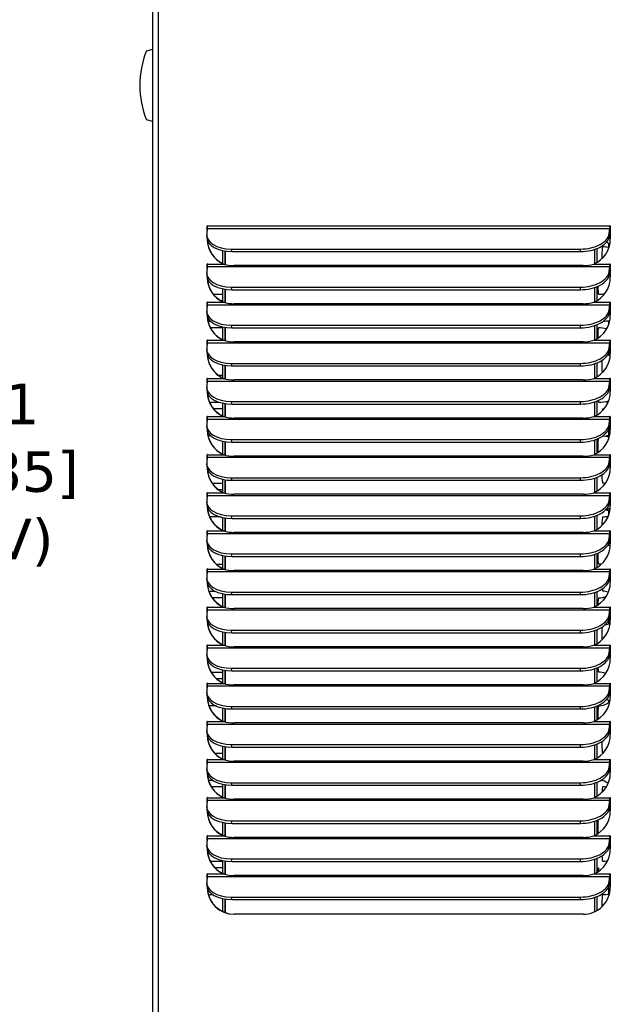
# Model space of a CAD drawing. Header units: inches. Extents: x -1 to 128, y 3 to 101.
# Tile 10 of 17: x 43 to 54, y 56 to 75. Entities that reach past the tile are written whole.
import ezdxf

# ---------------------------------------------------------------- set-up
doc = ezdxf.new("R2010")
doc.units = ezdxf.units.IN
doc.header["$LTSCALE"] = 12
doc.header["$MEASUREMENT"] = 0
doc.header["$PDSIZE"] = -1
doc.linetypes.add('SLD-Solid', pattern=[0])
doc.layers.add('DIMENSIONS', color=140, linetype='SLD-Solid', lineweight=25)
doc.styles.get("Standard").update_dxf_attribs({"font": 'verdana.ttf'})
doc.dimstyles.get("Standard").update_dxf_attribs({"dimtxt": 0.18, "dimasz": 0.18, "dimexe": 0.18, "dimexo": 0.0625, "dimgap": 0.09, "dimtad": 0, "dimtih": 1, "dimtoh": 1, "dimdec": 4, "dimzin": 0, "dimdsep": 46, "dimtxsty": 'Standard', "dimcen": 0.09, "dimadec": 0, "dimazin": 0, "dimtfac": 1, "dimtdec": 4, "dimtofl": 0, "dimtmove": 0, "dimatfit": 3, "dimfxl": 1, "dimtolj": 1, "dimtzin": 0, "dimarcsym": 0})

# ---------------------------------------------------------------- blocks, each defined once
blk = doc.blocks.new('*D93')
at = {"layer": 'Defpoints', "color": 0, "transparency": 16777216}
for p in [(36.948, 85.627), (42.118, 85.627), (37.055, 47.917)]:
    blk.add_point(p, dxfattribs=at)
at = {"layer": 'DIMENSIONS', "color": 0, "lineweight": -2, "transparency": 16777216}
for p, q in [((37.548, 85.627), (43.618, 85.627)), ((42.118, 84.877), (42.118, 68.233)), ((42.118, 48.667), (42.118, 64.192)), ((37.655, 47.917), (43.618, 47.917))]:
    blk.add_line(p, q, dxfattribs=at)
at = {"layer": 'DIMENSIONS', "color": 0, "transparency": 16777216}
for points in [[(41.993, 84.877), (42.243, 84.877), (42.118, 85.627)], [(41.993, 48.667), (42.243, 48.667), (42.118, 47.917)]]:
    blk.add_solid(points, dxfattribs=at)
at = {"layer": 'DIMENSIONS', "color": 0, "transparency": 16777216, "insert": (42.118, 66.212), "char_height": 0.75, "attachment_point": 5}
blk.add_mtext('\\A1; 37.71\\P [957.85]\\P (480V)', dxfattribs=at)

msp = doc.modelspace()

# ---------------------------------------------------------------- linework, layer by layer
for p, q in [((45.85719, 47.91556), (45.85719, 83.15256)), ((45.96308, 47.91556), (45.96308, 83.15256)), ((45.73719, 74.07097), (45.85719, 74.10312)), ((45.85719, 72.75937), (45.73719, 72.79153)), ((46.8653, 70.77905), (46.85382, 70.6868)), ((46.86653, 70.82656), (46.86148, 70.82656)), ((46.86148, 70.74835), (46.86148, 70.82656)), ((46.8653, 70.77905), (54.32481, 70.77905)), ((46.86746, 70.82656), (54.32696, 70.82656)), ((54.31333, 70.6868), (54.32481, 70.77905)), ((54.33202, 70.82656), (54.32696, 70.82656)), ((54.33294, 70.82656), (54.33294, 70.58556)), ((46.85285, 70.65635), (46.85574, 70.60884)), ((54.31622, 70.63929), (54.31333, 70.6868)), ((54.31622, 70.63929), (54.32771, 70.73154)), ((47.31912, 70.3525), (47.31622, 70.40001)), ((47.31622, 70.40001), (53.77953, 70.40001)), ((53.78243, 70.3525), (53.77953, 70.40001)), ((54.04291, 70.39308), (54.04291, 70.12744)), ((54.04291, 70.39308), (54.04291, 70.12744)), ((54.08213, 70.40732), (54.08213, 70.14807)), ((54.30577, 70.42871), (54.30577, 70.49739)), ((47.15485, 70.12825), (47.15485, 70.36896)), ((47.19407, 70.11476), (47.19407, 70.36186)), ((47.19407, 70.36186), (47.19407, 70.11476)), ((47.31912, 70.3525), (53.78243, 70.3525)), ((46.8653, 70.07317), (46.85382, 69.98092)), ((46.86653, 70.12068), (46.86148, 70.12068)), ((46.86148, 70.04246), (46.86148, 70.12068)), ((46.8653, 70.07317), (54.32481, 70.07317)), ((46.86746, 70.12068), (47.16651, 70.12068)), ((47.16651, 70.12068), (47.17157, 70.12068)), ((53.82827, 70.09326), (47.36495, 70.09326)), ((54.02791, 70.12068), (54.32696, 70.12068)), ((54.31333, 69.98092), (54.32481, 70.07317)), ((54.31622, 69.93341), (54.32771, 70.02566)), ((54.33202, 70.12068), (54.32696, 70.12068)), ((54.33294, 70.12068), (54.33294, 69.87968)), ((46.85285, 69.95046), (46.85574, 69.90295)), ((54.31622, 69.93341), (54.31333, 69.98092)), ((47.15485, 69.42237), (47.15485, 69.66308)), ((47.19407, 69.40887), (47.19407, 69.65598)), ((47.19407, 69.65598), (47.19407, 69.40887)), ((47.31912, 69.64662), (47.31622, 69.69413)), ((47.31622, 69.69413), (53.77953, 69.69413)), ((53.78243, 69.64662), (53.77953, 69.69413)), ((54.04291, 69.6872), (54.04291, 69.42156)), ((54.04291, 69.6872), (54.04291, 69.42156)), ((54.08213, 69.70144), (54.08213, 69.44218)), ((46.97628, 69.56447), (47.15485, 69.56447)), ((47.31912, 69.64662), (53.78243, 69.64662)), ((46.8653, 69.36728), (46.85382, 69.27504)), ((46.86653, 69.4148), (46.86148, 69.4148)), ((46.86148, 69.33658), (46.86148, 69.4148)), ((46.8653, 69.36728), (54.32481, 69.36728)), ((46.86746, 69.4148), (47.16651, 69.4148)), ((47.15485, 69.43947), (47.12205, 69.43947)), ((47.16651, 69.4148), (47.17157, 69.4148)), ((53.82827, 69.38738), (47.36495, 69.38738)), ((54.02791, 69.4148), (54.32696, 69.4148)), ((54.31333, 69.27504), (54.32481, 69.36728)), ((54.31622, 69.22753), (54.32771, 69.31977)), ((54.33202, 69.4148), (54.32696, 69.4148)), ((54.33294, 69.4148), (54.33294, 69.1738)), ((46.85285, 69.24458), (46.85574, 69.19707)), ((54.31622, 69.22753), (54.31333, 69.27504)), ((46.87844, 69.06447), (46.92476, 69.06447)), ((47.15485, 68.93947), (46.92384, 68.93947)), ((47.15485, 68.71649), (47.15485, 68.9572)), ((47.19407, 68.70299), (47.19407, 68.9501)), ((47.19407, 68.9501), (47.19407, 68.70299)), ((47.31912, 68.94074), (47.31622, 68.98825)), ((47.31622, 68.98825), (53.77953, 68.98825)), ((47.31912, 68.94074), (53.78243, 68.94074)), ((53.78243, 68.94074), (53.77953, 68.98825)), ((54.04291, 68.98132), (54.04291, 68.71568)), ((54.04291, 68.98132), (54.04291, 68.71568)), ((54.08213, 68.99555), (54.08213, 68.7363)), ((54.30577, 69.00991), (54.30577, 69.07458)), ((46.8653, 68.6614), (46.85382, 68.56916)), ((46.86653, 68.70891), (46.86148, 68.70891)), ((46.86148, 68.6307), (46.86148, 68.70891)), ((46.8653, 68.6614), (54.32481, 68.6614)), ((46.86746, 68.70891), (47.16651, 68.70891)), ((47.16651, 68.70891), (47.17157, 68.70891)), ((53.82827, 68.6815), (47.36495, 68.6815)), ((54.02791, 68.70891), (54.32696, 68.70891)), ((54.31333, 68.56916), (54.32481, 68.6614)), ((54.31622, 68.52165), (54.31333, 68.56916)), ((54.31622, 68.52165), (54.32771, 68.61389)), ((54.33202, 68.70891), (54.32696, 68.70891)), ((54.33294, 68.70891), (54.33294, 68.46791)), ((46.85285, 68.5387), (46.85574, 68.49119)), ((46.86737, 68.43947), (46.86733, 68.43947)), ((54.30577, 68.42871), (54.30577, 68.48001)), ((54.32709, 68.42538), (54.32709, 68.47939)), ((47.15485, 68.01061), (47.15485, 68.25132)), ((47.19407, 67.99711), (47.19407, 68.24422)), ((47.19407, 68.24422), (47.19407, 67.99711)), ((47.31912, 68.23486), (47.31622, 68.28237)), ((47.31622, 68.28237), (53.77953, 68.28237)), ((47.31912, 68.23486), (53.78243, 68.23486)), ((53.78243, 68.23486), (53.77953, 68.28237)), ((54.04291, 68.27544), (54.04291, 68.0098)), ((54.04291, 68.27544), (54.04291, 68.0098)), ((54.08213, 68.28967), (54.08213, 68.03042)), ((47.06637, 68.06447), (47.15485, 68.06447)), ((46.85285, 67.83282), (46.85574, 67.78531)), ((46.8653, 67.95552), (46.85382, 67.86327)), ((46.86653, 68.00303), (46.86148, 68.00303)), ((46.86148, 67.92482), (46.86148, 68.00303)), ((46.8653, 67.95552), (54.32481, 67.95552)), ((46.86746, 68.00303), (47.16651, 68.00303)), ((47.16651, 68.00303), (47.17157, 68.00303)), ((53.82827, 67.97562), (47.36495, 67.97562)), ((54.02791, 68.00303), (54.32696, 68.00303)), ((54.31333, 67.86327), (54.32481, 67.95552)), ((54.31622, 67.81576), (54.31333, 67.86327)), ((54.31622, 67.81576), (54.32771, 67.90801)), ((54.33202, 68.00303), (54.32696, 68.00303)), ((54.33294, 68.00303), (54.33294, 67.76203)), ((46.90654, 67.56447), (47.0835, 67.56447)), ((47.15485, 67.30473), (47.15485, 67.54543)), ((47.19407, 67.29123), (47.19407, 67.53833)), ((47.19407, 67.53833), (47.19407, 67.29123)), ((47.31912, 67.52897), (47.31622, 67.57649)), ((47.31622, 67.57649), (53.77953, 67.57649)), ((47.31912, 67.52897), (53.78243, 67.52897)), ((53.78243, 67.52897), (53.77953, 67.57649)), ((54.04291, 67.56955), (54.04291, 67.30391)), ((54.04291, 67.56955), (54.04291, 67.30391)), ((54.08213, 67.58379), (54.08213, 67.32454)), ((46.86653, 67.29715), (46.86148, 67.29715)), ((46.86148, 67.21894), (46.86148, 67.29715)), ((46.86746, 67.29715), (47.16651, 67.29715)), ((47.15485, 67.43947), (46.98223, 67.43947)), ((47.16651, 67.29715), (47.17157, 67.29715)), ((54.02791, 67.29715), (54.32696, 67.29715)), ((54.33202, 67.29715), (54.32696, 67.29715)), ((54.33294, 67.29715), (54.33294, 67.05615)), ((46.85285, 67.12693), (46.85574, 67.07942)), ((46.8653, 67.24964), (46.85382, 67.15739)), ((46.8653, 67.24964), (54.32481, 67.24964)), ((53.82827, 67.26973), (47.36495, 67.26973)), ((54.31333, 67.15739), (54.32481, 67.24964)), ((54.31622, 67.10988), (54.31333, 67.15739)), ((54.31622, 67.10988), (54.32771, 67.20213)), ((46.93297, 66.93947), (46.88012, 66.93947)), ((54.30577, 66.93749), (54.30577, 67.06825)), ((54.32709, 66.9793), (54.32709, 67.07896)), ((47.15485, 66.59884), (47.15485, 66.83955)), ((47.19407, 66.58534), (47.19407, 66.83245)), ((47.19407, 66.83245), (47.19407, 66.58534)), ((47.31912, 66.82309), (47.31622, 66.8706)), ((47.31622, 66.8706), (53.77953, 66.8706)), ((47.31912, 66.82309), (53.78243, 66.82309)), ((53.78243, 66.82309), (53.77953, 66.8706)), ((54.04291, 66.86367), (54.04291, 66.59803)), ((54.04291, 66.86367), (54.04291, 66.59803)), ((54.08213, 66.87791), (54.08213, 66.61865)), ((46.86653, 66.59127), (46.86148, 66.59127)), ((46.86148, 66.51305), (46.86148, 66.59127)), ((46.86746, 66.59127), (47.16651, 66.59127)), ((47.16651, 66.59127), (47.17157, 66.59127)), ((53.82827, 66.56385), (47.36495, 66.56385)), ((54.02791, 66.59127), (54.32696, 66.59127)), ((54.33202, 66.59127), (54.32696, 66.59127)), ((54.33294, 66.59127), (54.33294, 66.35027)), ((46.85285, 66.42105), (46.85574, 66.37354)), ((46.8653, 66.54376), (46.85382, 66.45151)), ((46.8653, 66.54376), (54.32481, 66.54376)), ((54.31333, 66.45151), (54.32481, 66.54376)), ((54.31622, 66.404), (54.31333, 66.45151)), ((54.31622, 66.404), (54.32771, 66.49624)), ((54.32709, 66.42538), (54.32709, 66.47939)), ((46.95464, 66.06447), (47.15485, 66.06447)), ((47.15485, 65.89296), (47.15485, 66.13367)), ((47.19407, 65.87946), (47.19407, 66.12657)), ((47.19407, 66.12657), (47.19407, 65.87946)), ((47.31912, 66.11721), (47.31622, 66.16472)), ((47.31622, 66.16472), (53.77953, 66.16472)), ((47.31912, 66.11721), (53.78243, 66.11721)), ((53.78243, 66.11721), (53.77953, 66.16472)), ((54.04291, 66.15779), (54.04291, 65.89215)), ((54.04291, 66.15779), (54.04291, 65.89215)), ((54.08213, 66.17202), (54.08213, 65.91277)), ((46.8653, 65.83787), (46.85382, 65.74563)), ((46.86653, 65.88538), (46.86148, 65.88538)), ((46.86148, 65.80717), (46.86148, 65.88538)), ((46.8653, 65.83787), (54.32481, 65.83787)), ((46.86746, 65.88538), (47.16651, 65.88538)), ((47.15485, 65.93947), (47.07629, 65.93947)), ((47.16651, 65.88538), (47.17157, 65.88538)), ((53.82827, 65.85797), (47.36495, 65.85797)), ((54.02791, 65.88538), (54.32696, 65.88538)), ((54.31333, 65.74563), (54.32481, 65.83787)), ((54.33202, 65.88538), (54.32696, 65.88538)), ((54.33294, 65.88538), (54.33294, 65.64438)), ((46.85285, 65.71517), (46.85574, 65.66766)), ((54.31622, 65.69812), (54.31333, 65.74563)), ((54.31622, 65.69812), (54.32771, 65.79036)), ((46.87286, 65.56447), (46.89747, 65.56447)), ((47.31912, 65.41133), (47.31622, 65.45884)), ((47.31622, 65.45884), (53.77953, 65.45884)), ((53.78243, 65.41133), (53.77953, 65.45884)), ((54.08213, 65.46614), (54.08213, 65.20689)), ((54.30577, 65.48049), (54.30577, 65.56583)), ((47.10743, 65.43947), (46.90972, 65.43947)), ((47.15485, 65.18708), (47.15485, 65.42779)), ((47.19407, 65.17358), (47.19407, 65.42069)), ((47.19407, 65.42069), (47.19407, 65.17358)), ((47.31912, 65.41133), (53.78243, 65.41133)), ((54.04291, 65.45191), (54.04291, 65.18627)), ((54.04291, 65.45191), (54.04291, 65.18627)), ((46.8653, 65.13199), (46.85382, 65.03974)), ((46.86653, 65.1795), (46.86148, 65.1795)), ((46.86148, 65.10129), (46.86148, 65.1795)), ((46.8653, 65.13199), (54.32481, 65.13199)), ((46.86746, 65.1795), (47.16651, 65.1795)), ((47.16651, 65.1795), (47.17157, 65.1795)), ((53.82827, 65.15209), (47.36495, 65.15209)), ((54.02791, 65.1795), (54.32696, 65.1795)), ((54.31333, 65.03974), (54.32481, 65.13199)), ((54.33202, 65.1795), (54.32696, 65.1795)), ((54.33294, 65.1795), (54.33294, 64.9385)), ((46.85285, 65.00929), (46.85574, 64.96178)), ((54.30577, 64.93749), (54.30577, 64.9506)), ((54.31622, 64.99223), (54.31333, 65.03974)), ((54.31622, 64.99223), (54.32771, 65.08448)), ((54.32709, 64.93643), (54.32709, 65.07896)), ((47.31912, 64.70545), (47.31622, 64.75296)), ((47.31622, 64.75296), (53.77953, 64.75296)), ((53.78243, 64.70545), (53.77953, 64.75296)), ((54.04291, 64.74602), (54.04291, 64.48039)), ((54.04291, 64.74602), (54.04291, 64.48039)), ((54.08213, 64.76026), (54.08213, 64.50101)), ((47.03111, 64.56447), (47.15485, 64.56447)), ((47.15485, 64.4812), (47.15485, 64.7219)), ((47.19407, 64.4677), (47.19407, 64.7148)), ((47.19407, 64.7148), (47.19407, 64.4677)), ((47.31912, 64.70545), (53.78243, 64.70545)), ((46.8653, 64.42611), (46.85382, 64.33386)), ((46.86653, 64.47362), (46.86148, 64.47362)), ((46.86148, 64.39541), (46.86148, 64.47362)), ((46.8653, 64.42611), (54.32481, 64.42611)), ((46.86746, 64.47362), (47.16651, 64.47362)), ((47.16651, 64.47362), (47.17157, 64.47362)), ((53.82827, 64.4462), (47.36495, 64.4462)), ((54.02791, 64.47362), (54.32696, 64.47362)), ((54.31333, 64.33386), (54.32481, 64.42611)), ((54.31622, 64.28635), (54.32771, 64.3786)), ((54.33202, 64.47362), (54.32696, 64.47362)), ((54.33294, 64.47362), (54.33294, 64.23262)), ((46.85285, 64.3034), (46.85574, 64.25589)), ((54.31622, 64.28635), (54.31333, 64.33386)), ((46.89518, 64.06447), (47.01161, 64.06447)), ((47.15485, 63.77531), (47.15485, 64.01602)), ((47.19407, 63.76182), (47.19407, 64.00892)), ((47.19407, 64.00892), (47.19407, 63.76182)), ((47.31912, 63.99956), (47.31622, 64.04707)), ((47.31622, 64.04707), (53.77953, 64.04707)), ((47.31912, 63.99956), (53.78243, 63.99956)), ((53.78243, 63.99956), (53.77953, 64.04707)), ((54.04291, 64.04014), (54.04291, 63.7745)), ((54.04291, 64.04014), (54.04291, 63.7745)), ((54.08213, 64.05438), (54.08213, 63.79512)), ((47.15485, 63.93947), (46.95974, 63.93947)), ((46.8653, 63.72023), (46.85382, 63.62798)), ((46.86653, 63.76774), (46.86148, 63.76774)), ((46.86148, 63.68952), (46.86148, 63.76774)), ((46.8653, 63.72023), (54.32481, 63.72023)), ((46.86746, 63.76774), (47.16651, 63.76774)), ((47.16651, 63.76774), (47.17157, 63.76774)), ((53.82827, 63.74032), (47.36495, 63.74032)), ((54.02791, 63.76774), (54.32696, 63.76774)), ((54.31333, 63.62798), (54.32481, 63.72023)), ((54.31622, 63.58047), (54.32771, 63.67272)), ((54.33202, 63.76774), (54.32696, 63.76774)), ((54.33294, 63.76774), (54.33294, 63.52674)), ((46.85285, 63.59752), (46.85574, 63.55001)), ((54.30577, 63.46291), (54.30577, 63.53884)), ((54.31622, 63.58047), (54.31333, 63.62798)), ((54.32709, 63.47147), (54.32709, 63.56787)), ((46.90352, 63.43947), (46.87409, 63.43947)), ((47.15485, 63.06943), (47.15485, 63.31014)), ((47.19407, 63.05593), (47.19407, 63.30304)), ((47.19407, 63.30304), (47.19407, 63.05593)), ((47.31912, 63.29368), (47.31622, 63.34119)), ((47.31622, 63.34119), (53.77953, 63.34119)), ((47.31912, 63.29368), (53.78243, 63.29368)), ((53.78243, 63.29368), (53.77953, 63.34119)), ((54.04291, 63.33426), (54.04291, 63.06862)), ((54.04291, 63.33426), (54.04291, 63.06862)), ((54.08213, 63.3485), (54.08213, 63.08924)), ((46.8653, 63.01434), (46.85382, 62.9221)), ((46.86653, 63.06185), (46.86148, 63.06185)), ((46.86148, 62.98364), (46.86148, 63.06185)), ((46.8653, 63.01434), (54.32481, 63.01434)), ((46.86746, 63.06185), (47.16651, 63.06185)), ((47.16651, 63.06185), (47.17157, 63.06185)), ((53.82827, 63.03444), (47.36495, 63.03444)), ((54.02791, 63.06185), (54.32696, 63.06185)), ((54.31333, 62.9221), (54.32481, 63.01434)), ((54.31622, 62.87459), (54.31333, 62.9221)), ((54.31622, 62.87459), (54.32771, 62.96683)), ((54.33202, 63.06185), (54.32696, 63.06185)), ((54.32709, 62.93643), (54.32709, 62.9619)), ((54.33294, 63.06185), (54.33294, 62.82085)), ((46.85285, 62.89164), (46.85574, 62.84413)), ((46.93603, 62.56447), (47.15485, 62.56447)), ((47.15485, 62.36355), (47.15485, 62.60426)), ((47.19407, 62.35005), (47.19407, 62.59716)), ((47.19407, 62.59716), (47.19407, 62.35005)), ((47.31912, 62.5878), (47.31622, 62.63531)), ((47.31622, 62.63531), (53.77953, 62.63531)), ((47.31912, 62.5878), (53.78243, 62.5878)), ((53.78243, 62.5878), (53.77953, 62.63531)), ((54.04291, 62.62838), (54.04291, 62.36274)), ((54.04291, 62.62838), (54.04291, 62.36274)), ((54.08213, 62.64261), (54.08213, 62.38336)), ((47.15485, 62.43947), (47.03933, 62.43947)), ((46.85285, 62.18576), (46.85574, 62.13825)), ((46.8653, 62.30846), (46.85382, 62.21621)), ((46.86653, 62.35597), (46.86148, 62.35597)), ((46.86148, 62.27776), (46.86148, 62.35597)), ((46.8653, 62.30846), (54.32481, 62.30846)), ((46.86746, 62.35597), (47.16651, 62.35597)), ((47.16651, 62.35597), (47.17157, 62.35597)), ((53.82827, 62.32856), (47.36495, 62.32856)), ((54.02791, 62.35597), (54.32696, 62.35597)), ((54.31333, 62.21621), (54.32481, 62.30846)), ((54.31622, 62.1687), (54.31333, 62.21621)), ((54.31622, 62.1687), (54.32771, 62.26095)), ((54.33202, 62.35597), (54.32696, 62.35597)), ((54.33294, 62.35597), (54.33294, 62.11497)), ((46.86905, 62.06447), (46.87781, 62.06447)), ((54.30577, 62.0063), (54.30577, 62.04181)), ((47.02696, 61.93947), (46.89782, 61.93947)), ((47.15485, 61.65767), (47.15485, 61.89838)), ((47.19407, 61.64417), (47.19407, 61.89128)), ((47.19407, 61.89128), (47.19407, 61.64417)), ((47.31912, 61.88192), (47.31622, 61.92943)), ((47.31622, 61.92943), (53.77953, 61.92943)), ((47.31912, 61.88192), (53.78243, 61.88192)), ((53.78243, 61.88192), (53.77953, 61.92943)), ((54.04291, 61.9225), (54.04291, 61.65686)), ((54.04291, 61.9225), (54.04291, 61.65686)), ((54.08213, 61.93673), (54.08213, 61.67748)), ((46.86653, 61.65009), (46.86148, 61.65009)), ((46.86148, 61.57188), (46.86148, 61.65009)), ((46.86746, 61.65009), (47.16651, 61.65009)), ((47.16651, 61.65009), (47.17157, 61.65009)), ((54.02791, 61.65009), (54.32696, 61.65009)), ((54.33202, 61.65009), (54.32696, 61.65009)), ((54.33294, 61.65009), (54.33294, 61.40909)), ((46.85285, 61.47988), (46.85574, 61.43236)), ((46.8653, 61.60258), (46.85382, 61.51033)), ((46.8653, 61.60258), (54.32481, 61.60258)), ((53.82827, 61.62268), (47.36495, 61.62268)), ((54.31333, 61.51033), (54.32481, 61.60258)), ((54.31622, 61.46282), (54.31333, 61.51033)), ((54.31622, 61.46282), (54.32771, 61.55507)), ((54.32709, 61.47147), (54.32709, 61.55014)), ((47.15485, 60.95178), (47.15485, 61.19249)), ((47.19407, 60.93829), (47.19407, 61.18539)), ((47.19407, 61.18539), (47.19407, 60.93829)), ((47.31912, 61.17603), (47.31622, 61.22354)), ((47.31622, 61.22354), (53.77953, 61.22354)), ((47.31912, 61.17603), (53.78243, 61.17603)), ((53.78243, 61.17603), (53.77953, 61.22354)), ((54.04291, 61.21661), (54.04291, 60.95097)), ((54.04291, 61.21661), (54.04291, 60.95097)), ((54.08213, 61.23085), (54.08213, 60.97159)), ((46.86653, 60.94421), (46.86148, 60.94421)), ((46.86148, 60.86599), (46.86148, 60.94421)), ((46.86746, 60.94421), (47.16651, 60.94421)), ((47.00151, 61.06447), (47.15485, 61.06447)), ((47.16651, 60.94421), (47.17157, 60.94421)), ((53.82827, 60.91679), (47.36495, 60.91679)), ((54.02791, 60.94421), (54.32696, 60.94421)), ((54.33202, 60.94421), (54.32696, 60.94421)), ((54.33294, 60.94421), (54.33294, 60.70321)), ((46.85285, 60.77399), (46.85574, 60.72648)), ((46.8653, 60.8967), (46.85382, 60.80445)), ((46.8653, 60.8967), (54.32481, 60.8967)), ((54.31333, 60.80445), (54.32481, 60.8967)), ((54.31622, 60.75694), (54.31333, 60.80445)), ((54.31622, 60.75694), (54.32771, 60.84919)), ((46.88585, 60.56447), (46.96159, 60.56447)), ((47.15485, 60.43947), (46.94042, 60.43947)), ((47.15485, 60.2459), (47.15485, 60.48661)), ((47.19407, 60.2324), (47.19407, 60.47951)), ((47.19407, 60.47951), (47.19407, 60.2324)), ((47.31912, 60.47015), (47.31622, 60.51766)), ((47.31622, 60.51766), (53.77953, 60.51766)), ((47.31912, 60.47015), (53.78243, 60.47015)), ((53.78243, 60.47015), (53.77953, 60.51766)), ((54.04291, 60.51073), (54.04291, 60.24509)), ((54.04291, 60.51073), (54.04291, 60.24509)), ((54.08213, 60.52497), (54.08213, 60.26571)), ((46.8653, 60.19081), (46.85382, 60.09857)), ((46.86653, 60.23832), (46.86148, 60.23832)), ((46.86148, 60.16011), (46.86148, 60.23832)), ((46.8653, 60.19081), (54.32481, 60.19081)), ((46.86746, 60.23832), (47.16651, 60.23832)), ((47.16651, 60.23832), (47.17157, 60.23832)), ((53.82827, 60.21091), (47.36495, 60.21091)), ((54.02791, 60.23832), (54.32696, 60.23832)), ((54.31333, 60.09857), (54.32481, 60.19081)), ((54.33202, 60.23832), (54.32696, 60.23832)), ((54.33294, 60.23832), (54.33294, 59.99732)), ((46.85285, 60.06811), (46.85574, 60.0206)), ((54.31622, 60.05106), (54.31333, 60.09857)), ((54.31622, 60.05106), (54.32771, 60.1433)), ((54.32709, 60.0246), (54.32709, 60.03153)), ((46.88207, 59.93948), (46.86984, 59.93948)), ((47.31912, 59.76427), (47.31622, 59.81178)), ((47.31622, 59.81178), (53.77953, 59.81178)), ((53.78243, 59.76427), (53.77953, 59.81178)), ((54.08213, 59.81908), (54.08213, 59.55983)), ((47.15485, 59.54002), (47.15485, 59.78073)), ((47.19407, 59.52652), (47.19407, 59.77363)), ((47.19407, 59.77363), (47.19407, 59.52652)), ((47.31912, 59.76427), (53.78243, 59.76427)), ((54.04291, 59.80485), (54.04291, 59.53921)), ((54.04291, 59.80485), (54.04291, 59.53921)), ((46.8653, 59.48493), (46.85382, 59.39269)), ((46.86653, 59.53244), (46.86148, 59.53244)), ((46.86148, 59.45423), (46.86148, 59.53244)), ((46.8653, 59.48493), (54.32481, 59.48493)), ((46.86746, 59.53244), (47.16651, 59.53244)), ((47.10953, 59.56448), (47.15485, 59.56448)), ((47.10955, 59.56447), (47.15485, 59.56447)), ((47.16651, 59.53244), (47.17157, 59.53244)), ((53.82827, 59.50503), (47.36495, 59.50503)), ((54.02791, 59.53244), (54.32696, 59.53244)), ((54.31333, 59.39269), (54.32481, 59.48493)), ((54.33202, 59.53244), (54.32696, 59.53244)), ((54.33294, 59.53244), (54.33294, 59.29144)), ((46.85285, 59.36223), (46.85574, 59.31472)), ((54.31622, 59.34517), (54.31333, 59.39269)), ((54.31622, 59.34517), (54.32771, 59.43742)), ((47.31912, 59.05839), (47.31622, 59.1059)), ((47.31622, 59.1059), (53.77953, 59.1059)), ((53.78243, 59.05839), (53.77953, 59.1059)), ((54.04291, 59.09897), (54.04291, 58.83333)), ((54.04291, 59.09897), (54.04291, 58.83333)), ((54.08213, 59.1132), (54.08213, 58.85395)), ((46.92009, 59.06447), (47.15485, 59.06447)), ((47.15485, 58.93947), (47.00846, 58.93947)), ((47.15485, 58.83414), (47.15485, 59.07485)), ((47.19407, 58.82064), (47.19407, 59.06775)), ((47.19407, 59.06775), (47.19407, 58.82064)), ((47.31912, 59.05839), (53.78243, 59.05839)), ((46.8653, 58.77905), (46.85382, 58.6868)), ((46.86653, 58.82656), (46.86148, 58.82656)), ((46.86148, 58.74835), (46.86148, 58.82656)), ((46.8653, 58.77905), (54.32481, 58.77905)), ((46.86746, 58.82656), (47.16651, 58.82656)), ((47.16651, 58.82656), (47.17157, 58.82656)), ((53.82827, 58.79915), (47.36495, 58.79915)), ((54.02791, 58.82656), (54.32696, 58.82656)), ((54.31333, 58.6868), (54.32481, 58.77905)), ((54.31622, 58.63929), (54.32771, 58.73154)), ((54.33202, 58.82656), (54.32696, 58.82656)), ((54.33294, 58.82656), (54.33294, 58.58556)), ((46.85285, 58.65635), (46.85574, 58.60884)), ((54.30577, 58.44812), (54.30577, 58.56315)), ((54.31622, 58.63929), (54.31333, 58.6868)), ((54.32709, 58.50871), (54.32709, 58.5617)), ((46.97265, 58.43947), (46.888, 58.43947)), ((47.15485, 58.12825), (47.15485, 58.36896)), ((47.19407, 58.11161), (47.19407, 58.36186)), ((47.19407, 58.36186), (47.19407, 58.11161)), ((47.31912, 58.3525), (47.31622, 58.40001)), ((47.31622, 58.40001), (53.77953, 58.40001)), ((47.31912, 58.3525), (53.78243, 58.3525)), ((53.78243, 58.3525), (53.77953, 58.40001)), ((54.04291, 58.39308), (54.04291, 58.12744)), ((54.04291, 58.39308), (54.04291, 58.12744)), ((54.08213, 58.40732), (54.08213, 58.14807)), ((53.82887, 58.07956), (47.36555, 58.07956))]:
    msp.add_line(p, q)
for centre, radius, start, end in [((47.36607, 73.43125), 1.75, 158.558263, 201.441737), ((54.18847, 69.75197), 0.6875, 80.200532, 89.831453), ((54.11305, 70.25197), 0.31251, 48.695117, 62.118069), ((47.35825, 70.77667), 0.68344, 253.707032, 270.561794), ((53.83529, 70.78278), 0.68955, 269.416702, 286.221039), ((54.11305, 70.25197), 0.31251, 313.400102, 314.680502), ((54.18852, 69.75197), 0.31251, 62.425344, 63.416848), ((54.113, 70.25197), 0.6875, 270.168547, 279.365411), ((47.35825, 70.07079), 0.68344, 253.707032, 270.561794), ((53.83529, 70.07689), 0.68955, 269.416702, 286.221039), ((54.113, 68.25197), 0.6875, 77.232322, 89.831453), ((54.18847, 69.75197), 0.6875, 271.175004, 281.018582), ((47.35825, 69.36491), 0.68344, 253.707032, 270.561794), ((53.83529, 69.37101), 0.68955, 269.416702, 286.221039), ((54.18847, 67.75197), 0.6875, 78.361243, 82.646013), ((54.11305, 68.25197), 0.31251, 45.185962, 51.304046), ((47.35825, 68.65903), 0.68344, 253.707032, 270.561794), ((53.83529, 68.66513), 0.68955, 269.416702, 286.221039), ((54.113, 68.25197), 0.6875, 270.168547, 285.695197), ((54.26395, 68.25197), 0.6875, 270.168547, 272.027173), ((47.35825, 67.95314), 0.68344, 253.707032, 270.561794), ((53.83529, 67.95925), 0.68955, 269.416702, 286.221039), ((54.18852, 67.75197), 0.31251, 270.36149, 274.430025), ((54.113, 66.25197), 0.6875, 73.337241, 83.853235), ((54.26395, 66.25197), 0.6875, 85.58936, 89.831453), ((54.18847, 67.75197), 0.6875, 279.786542, 282.139272), ((47.35825, 67.24726), 0.68344, 253.707032, 270.561794), ((53.83529, 67.25336), 0.68955, 269.416702, 286.221039), ((54.18847, 65.75197), 0.6875, 77.875749, 79.046787), ((54.11305, 66.25197), 0.31251, 45.185962, 47.082615), ((54.18852, 65.75197), 0.31251, 81.031186, 89.63851), ((47.35825, 66.54138), 0.68344, 253.707032, 270.561794), ((53.83529, 66.54748), 0.68955, 269.416702, 286.221039), ((46.89112, 65.25197), 0.31251, 90.36149, 92.625797), ((54.113, 66.25197), 0.6875, 281.80734, 288.125015), ((54.26395, 66.25197), 0.6875, 270.168547, 274.887284), ((54.18852, 65.75197), 0.31251, 270.36149, 289.460721), ((47.35825, 65.8355), 0.68344, 253.707032, 270.561794), ((53.83529, 65.8416), 0.68955, 269.416702, 286.221039), ((54.113, 64.25197), 0.6875, 71.747627, 75.40707), ((54.26395, 64.25197), 0.6875, 84.268296, 87.03744), ((54.18847, 65.75197), 0.6875, 281.631753, 282.139272), ((54.11305, 64.25197), 0.31251, 81.318008, 89.63851), ((47.35825, 65.12961), 0.68344, 253.707032, 270.561794), ((53.83529, 65.13572), 0.68955, 269.416702, 286.221039), ((54.18852, 63.75197), 0.31251, 70.505813, 89.63851), ((54.11305, 64.25197), 0.31251, 270.36149, 298.854632), ((47.35825, 64.42373), 0.68344, 253.707032, 270.561794), ((53.83529, 64.42984), 0.68955, 269.416702, 286.221039), ((54.18852, 63.75197), 0.31251, 279.015893, 295.947924), ((54.26395, 64.25197), 0.6875, 273.988356, 275.764601), ((54.113, 64.25197), 0.6875, 287.360155, 288.670922), ((47.35825, 63.71785), 0.68344, 253.707032, 270.561794), ((53.83529, 63.72395), 0.68955, 269.416702, 286.221039), ((54.113, 62.25197), 0.6875, 71.350564, 72.447851), ((54.26395, 62.25197), 0.6875, 84.241799, 84.992238), ((54.11305, 62.25197), 0.31251, 65.626871, 89.63851), ((47.35825, 63.01197), 0.68344, 253.707032, 270.561794), ((53.83529, 63.01807), 0.68955, 269.416702, 286.221039), ((54.11305, 62.25197), 0.31251, 270.36149, 311.518977), ((54.18852, 61.75197), 0.31251, 64.689225, 77.052195), ((47.35825, 62.30609), 0.68344, 253.707032, 270.561794), ((53.83529, 62.31219), 0.68955, 269.416702, 286.221039), ((54.18852, 61.75197), 0.31251, 294.256179, 297.510862), ((47.35825, 61.6002), 0.68344, 253.707032, 270.561794), ((53.83529, 61.60631), 0.68955, 269.416702, 286.221039), ((54.11305, 60.25197), 0.31251, 55.570788, 81.946422), ((54.18847, 59.75197), 0.6875, 84.378773, 89.831453), ((47.35825, 60.89432), 0.68344, 253.707032, 270.561794), ((53.83529, 60.90042), 0.68955, 269.416702, 286.221039), ((54.11305, 60.25197), 0.31251, 307.017498, 314.680502), ((54.18852, 59.75197), 0.31251, 62.425344, 66.639514), ((47.35825, 60.18844), 0.68344, 253.707032, 270.561794), ((53.83529, 60.19454), 0.68955, 269.416702, 286.221039), ((54.18847, 59.75197), 0.6875, 270.168547, 277.509181), ((47.35825, 59.48256), 0.68344, 253.707032, 270.561794), ((53.83529, 59.48866), 0.68955, 269.416702, 286.221039)]:
    msp.add_arc(centre, radius, start, end)
for centre, major_axis, ratio, start_param, end_param in [((46.86447, 70.82656), (0, -0.003), 0.9961947, 1.57079633, 4.71238898), ((46.8624, 70.82656), (0, 0.058), 0.08715574, 3.75245789, 4.71238898), ((54.32191, 70.82656), (0, -0.058), 0.08715574, 0.61086524, 1.57079633), ((54.32995, 70.82656), (0, -0.003), 0.9961947, 1.57079633, 4.71238898), ((54.32191, 70.82656), (0, -0.116), 0.08715574, 0.61086524, 1.57079633), ((54.33501, 70.82656), (0, -0.003), 0.9961947, 4.14951266, 4.71238898), ((47.35192, 70.6868), (0.49907, 0.03046), 0.5713938, 3.03519207, 4.60598839), ((47.35482, 70.63929), (0.49907, 0.03046), 0.5713938, 3.14159265, 4.60598839), ((47.36555, 70.58556), (0, -0.506), 0.9961947, 4.73477073, 5.87726611), ((53.81523, 70.6868), (-0.49907, -0.03046), 0.5713938, 1.46439574, 3.03519207), ((53.81813, 70.63929), (-0.49907, -0.03046), 0.5713938, 1.46439574, 3.03519207), ((53.82887, 70.58556), (0, 0.506), 0.9961947, 3.54751185, 4.71238898), ((47.37061, 70.58556), (0, -0.506), 0.9961947, 4.76837301, 5.87726611), ((54.19186, 70.25197), (0, 0.1875), 0.08715574, 0, 1.75051618), ((46.86447, 70.12068), (0, -0.003), 0.9961947, 1.57079633, 4.71238898), ((46.8624, 70.12068), (0, -0.058), 0.08715574, 0.61086524, 1.57079633), ((54.32191, 70.12068), (0, -0.058), 0.08715574, 0.61086524, 1.57079633), ((54.32995, 70.12068), (0, -0.003), 0.9961947, 1.57079633, 4.71238898), ((54.32191, 70.12068), (0, -0.116), 0.08715574, 0.61086524, 1.57079633), ((54.33501, 70.12068), (0, -0.003), 0.9961947, 4.14951266, 4.71238898), ((47.35192, 69.98092), (0.49907, 0.03046), 0.5713938, 3.03519207, 4.60598839), ((47.35482, 69.93341), (0.49907, 0.03046), 0.5713938, 3.14159265, 4.60598839), ((47.36555, 69.87968), (0, -0.506), 0.9961947, 4.73477073, 5.87726611), ((47.37061, 69.87968), (0, -0.506), 0.9961947, 4.76837301, 5.87726611), ((53.81523, 69.98092), (-0.49907, -0.03046), 0.5713938, 1.46439574, 3.03519207), ((53.81813, 69.93341), (-0.49907, -0.03046), 0.5713938, 1.46439574, 3.03519207), ((53.82887, 69.87968), (0, 0.506), 0.9961947, 3.54751185, 4.71238898), ((54.11638, 69.75197), (0, 0.1875), 0.08715574, 1.80172364, 3.14159265), ((46.86447, 69.4148), (0, -0.003), 0.9961947, 1.57079633, 4.71238898), ((46.8624, 69.4148), (0, 0.058), 0.08715574, 3.75245789, 4.71238898), ((54.32191, 69.4148), (0, -0.058), 0.08715574, 0.61086524, 1.57079633), ((54.32995, 69.4148), (0, -0.003), 0.9961947, 1.57079633, 4.71238898), ((54.32191, 69.4148), (0, -0.116), 0.08715574, 0.61086524, 1.57079633), ((54.33501, 69.4148), (0, -0.003), 0.9961947, 4.14951266, 4.71238898), ((47.35192, 69.27504), (0.49907, 0.03046), 0.5713938, 3.03519207, 4.60598839), ((47.35482, 69.22753), (0.49907, 0.03046), 0.5713938, 3.14159265, 4.60598839), ((47.36555, 69.1738), (0, -0.506), 0.9961947, 4.73477073, 5.87726611), ((47.37061, 69.1738), (0, -0.506), 0.9961947, 4.76837301, 5.87726611), ((53.81523, 69.27504), (-0.49907, -0.03046), 0.5713938, 1.46439574, 3.03519207), ((53.81813, 69.22753), (-0.49907, -0.03046), 0.5713938, 1.46439574, 3.03519207), ((53.82887, 69.1738), (0, 0.506), 0.9961947, 3.54751185, 4.71238898), ((54.11638, 68.75197), (0, 0.1875), 0.08715574, 0, 1.59594935), ((54.26734, 68.75197), (0, 0.1875), 0.08715574, 0, 0.39414353), ((47.35192, 68.56916), (0.49907, 0.03046), 0.5713938, 3.03519207, 4.60598839), ((46.86447, 68.70891), (0, -0.003), 0.9961947, 1.57079633, 4.71238898), ((46.8624, 68.70891), (0, 0.058), 0.08715574, 3.75245789, 4.71238898), ((53.81523, 68.56916), (-0.49907, -0.03046), 0.5713938, 1.46439574, 3.03519207), ((54.32191, 68.70891), (0, -0.058), 0.08715574, 0.61086524, 1.57079633), ((54.32995, 68.70891), (0, -0.003), 0.9961947, 1.57079633, 4.71238898), ((54.32191, 68.70891), (0, -0.116), 0.08715574, 0.61086524, 1.57079633), ((54.33501, 68.70891), (0, -0.003), 0.9961947, 4.14951266, 4.71238898), ((47.35482, 68.52165), (0.49907, 0.03046), 0.5713938, 3.14159265, 4.60598839), ((47.36555, 68.46791), (0, -0.506), 0.9961947, 4.73477073, 5.87726611), ((47.37061, 68.46791), (0, -0.506), 0.9961947, 4.76837301, 5.87726611), ((53.81813, 68.52165), (-0.49907, -0.03046), 0.5713938, 1.46439574, 3.03519207), ((53.82887, 68.46791), (0, -0.506), 0.9961947, 0.4059192, 1.57079633), ((54.19186, 68.25197), (0, 0.1875), 0.08715574, 1.09614147, 2.45970458), ((47.35192, 67.86327), (0.49907, 0.03046), 0.5713938, 3.03519207, 4.60598839), ((46.86447, 68.00303), (0, -0.003), 0.9961947, 1.57079633, 4.71238898), ((46.8624, 68.00303), (0, 0.058), 0.08715574, 3.75245789, 4.71238898), ((53.81523, 67.86327), (-0.49907, -0.03046), 0.5713938, 1.46439574, 3.03519207), ((54.32191, 68.00303), (0, -0.058), 0.08715574, 0.61086524, 1.57079633), ((54.32995, 68.00303), (0, -0.003), 0.9961947, 1.57079633, 4.71238898), ((54.32191, 68.00303), (0, -0.116), 0.08715574, 0.61086524, 1.57079633), ((54.33501, 68.00303), (0, -0.003), 0.9961947, 4.14951266, 4.71238898), ((47.35482, 67.81576), (0.49907, 0.03046), 0.5713938, 3.14159265, 4.60598839), ((47.36555, 67.76203), (0, -0.506), 0.9961947, 4.73477073, 5.87726611), ((47.37061, 67.76203), (0, -0.506), 0.9961947, 4.76837301, 5.87726611), ((53.81813, 67.81576), (-0.49907, -0.03046), 0.5713938, 1.46439574, 3.03519207), ((53.82887, 67.76203), (0, 0.506), 0.9961947, 3.54751185, 4.71238898), ((54.11638, 67.75197), (0, 0.1875), 0.08715574, 2.56768097, 3.14159265), ((54.26734, 67.75197), (0, 0.1875), 0.08715574, 2.72380486, 3.14159265), ((46.86447, 67.29715), (0, -0.003), 0.9961947, 1.57079633, 4.71238898), ((46.8624, 67.29715), (0, -0.058), 0.08715574, 0.61086524, 1.57079633), ((54.19186, 67.25197), (0, 0.1875), 0.08715574, 0, 0.65313977), ((54.32191, 67.29715), (0, -0.058), 0.08715574, 0.61086524, 1.57079633), ((54.32995, 67.29715), (0, -0.003), 0.9961947, 1.57079633, 4.71238898), ((54.32191, 67.29715), (0, -0.116), 0.08715574, 0.61086524, 1.57079633), ((54.33501, 67.29715), (0, -0.003), 0.9961947, 4.14951266, 4.71238898), ((47.35192, 67.15739), (0.49907, 0.03046), 0.5713938, 3.03519207, 4.60598839), ((53.81523, 67.15739), (-0.49907, -0.03046), 0.5713938, 1.46439574, 3.03519207), ((53.81813, 67.10988), (-0.49907, -0.03046), 0.5713938, 1.46439574, 3.03519207), ((47.35482, 67.10988), (0.49907, 0.03046), 0.5713938, 3.14159265, 4.60598839), ((47.36555, 67.05615), (0, -0.506), 0.9961947, 4.73477073, 5.87726611), ((47.37061, 67.05615), (0, -0.506), 0.9961947, 4.76837301, 5.87726611), ((53.82887, 67.05615), (0, -0.506), 0.9961947, 0.4059192, 1.57079633), ((54.26734, 66.75197), (0, 0.1875), 0.08715574, 0, 0.39414353), ((54.11638, 66.75197), (0, 0.1875), 0.08715574, 0.76251633, 2.26474646), ((46.86447, 66.59127), (0, -0.003), 0.9961947, 1.57079633, 4.71238898), ((46.8624, 66.59127), (0, 0.058), 0.08715574, 3.75245789, 4.71238898), ((54.32191, 66.59127), (0, -0.058), 0.08715574, 0.61086524, 1.57079633), ((54.32995, 66.59127), (0, -0.003), 0.9961947, 1.57079633, 4.71238898), ((54.32191, 66.59127), (0, -0.116), 0.08715574, 0.61086524, 1.57079633), ((54.33501, 66.59127), (0, -0.003), 0.9961947, 4.14951266, 4.71238898), ((47.35192, 66.45151), (0.49907, 0.03046), 0.5713938, 3.03519207, 4.60598839), ((47.35482, 66.404), (0.49907, 0.03046), 0.5713938, 3.14159265, 4.60598839), ((53.81523, 66.45151), (-0.49907, -0.03046), 0.5713938, 1.46439574, 3.03519207), ((53.81813, 66.404), (-0.49907, -0.03046), 0.5713938, 1.46439574, 3.03519207), ((47.36555, 66.35027), (0, -0.506), 0.9961947, 4.73477073, 5.87726611), ((47.37061, 66.35027), (0, -0.506), 0.9961947, 4.76837301, 5.87726611), ((53.82887, 66.35027), (0, 0.506), 0.9961947, 3.54751185, 4.71238898), ((54.19186, 66.25197), (0, 0.1875), 0.08715574, 1.74736068, 3.14159265), ((46.86447, 65.88538), (0, -0.003), 0.9961947, 1.57079633, 4.71238898), ((46.8624, 65.88538), (0, -0.058), 0.08715574, 0.61086524, 1.57079633), ((54.11638, 65.75197), (0, 0.1875), 0.08715574, 0, 0.29491722), ((54.32191, 65.88538), (0, -0.058), 0.08715574, 0.61086524, 1.57079633), ((54.32995, 65.88538), (0, -0.003), 0.9961947, 1.57079633, 4.71238898), ((54.32191, 65.88538), (0, -0.116), 0.08715574, 0.61086524, 1.57079633), ((54.33501, 65.88538), (0, -0.003), 0.9961947, 4.14951266, 4.71238898), ((47.35192, 65.74563), (0.49907, 0.03046), 0.5713938, 3.03519207, 4.60598839), ((47.35482, 65.69812), (0.49907, 0.03046), 0.5713938, 3.14159265, 4.60598839), ((53.81523, 65.74563), (-0.49907, -0.03046), 0.5713938, 1.46439574, 3.03519207), ((53.81813, 65.69812), (-0.49907, -0.03046), 0.5713938, 1.46439574, 3.03519207), ((53.82887, 65.64438), (0, -0.506), 0.9961947, 0.4059192, 1.57079633), ((47.36555, 65.64438), (0, -0.506), 0.9961947, 4.73477073, 5.87726611), ((47.37061, 65.64438), (0, -0.506), 0.9961947, 4.76837301, 5.87726611), ((54.26734, 65.75197), (0, 0.1875), 0.08715574, 2.72380486, 3.14159265), ((54.19186, 65.25197), (0, 0.1875), 0.08715574, 0, 1.43600062), ((46.86447, 65.1795), (0, -0.003), 0.9961947, 1.57079633, 4.71238898), ((46.8624, 65.1795), (0, 0.058), 0.08715574, 3.75245789, 4.71238898), ((54.32191, 65.1795), (0, -0.058), 0.08715574, 0.61086524, 1.57079633), ((54.32995, 65.1795), (0, -0.003), 0.9961947, 1.57079633, 4.71238898), ((54.32191, 65.1795), (0, -0.116), 0.08715574, 0.61086524, 1.57079633), ((54.33501, 65.1795), (0, -0.003), 0.9961947, 4.14951266, 4.71238898), ((47.35192, 65.03974), (0.49907, 0.03046), 0.5713938, 3.03519207, 4.60598839), ((47.35482, 64.99223), (0.49907, 0.03046), 0.5713938, 3.14159265, 4.60598839), ((47.36555, 64.9385), (0, -0.506), 0.9961947, 4.73477073, 5.87726611), ((53.81523, 65.03974), (-0.49907, -0.03046), 0.5713938, 1.46439574, 3.03519207), ((53.81813, 64.99223), (-0.49907, -0.03046), 0.5713938, 1.46439574, 3.03519207), ((53.82887, 64.9385), (0, -0.506), 0.9961947, 0.4059192, 1.57079633), ((47.37061, 64.9385), (0, -0.506), 0.9961947, 4.76837301, 5.87726611), ((54.11638, 64.75197), (0, 0.1875), 0.08715574, 1.4867213, 3.14159265), ((46.86447, 64.47362), (0, -0.003), 0.9961947, 1.57079633, 4.71238898), ((46.8624, 64.47362), (0, 0.058), 0.08715574, 3.75245789, 4.71238898), ((54.32191, 64.47362), (0, -0.058), 0.08715574, 0.61086524, 1.57079633), ((54.32995, 64.47362), (0, -0.003), 0.9961947, 1.57079633, 4.71238898), ((54.32191, 64.47362), (0, -0.116), 0.08715574, 0.61086524, 1.57079633), ((54.33501, 64.47362), (0, -0.003), 0.9961947, 4.14951266, 4.71238898), ((47.35192, 64.33386), (0.49907, 0.03046), 0.5713938, 3.03519207, 4.60598839), ((47.35482, 64.28635), (0.49907, 0.03046), 0.5713938, 3.14159265, 4.60598839), ((47.36555, 64.23262), (0, -0.506), 0.9961947, 4.73477073, 5.87726611), ((47.37061, 64.23262), (0, -0.506), 0.9961947, 4.76837301, 5.87726611), ((53.81523, 64.33386), (-0.49907, -0.03046), 0.5713938, 1.46439574, 3.03519207), ((53.81813, 64.28635), (-0.49907, -0.03046), 0.5713938, 1.46439574, 3.03519207), ((53.82887, 64.23262), (0, -0.506), 0.9961947, 0.4059192, 1.57079633), ((54.19186, 64.25197), (0, 0.1875), 0.08715574, 2.47014028, 3.14159265), ((54.11638, 63.75197), (0, 0.1875), 0.08715574, 0, 1.27554759), ((46.86447, 63.76774), (0, -0.003), 0.9961947, 1.57079633, 4.71238898), ((46.8624, 63.76774), (0, -0.058), 0.08715574, 0.61086524, 1.57079633), ((54.32191, 63.76774), (0, -0.058), 0.08715574, 0.61086524, 1.57079633), ((54.32995, 63.76774), (0, -0.003), 0.9961947, 1.57079633, 4.71238898), ((54.32191, 63.76774), (0, -0.116), 0.08715574, 0.61086524, 1.57079633), ((54.33501, 63.76774), (0, -0.003), 0.9961947, 4.14951266, 4.71238898), ((47.35192, 63.62798), (0.49907, 0.03046), 0.5713938, 3.03519207, 4.60598839), ((47.35482, 63.58047), (0.49907, 0.03046), 0.5713938, 3.14159265, 4.60598839), ((47.36555, 63.52674), (0, -0.506), 0.9961947, 4.73477073, 5.87726611), ((47.37061, 63.52674), (0, -0.506), 0.9961947, 4.76837301, 5.87726611), ((53.81523, 63.62798), (-0.49907, -0.03046), 0.5713938, 1.46439574, 3.03519207), ((53.81813, 63.58047), (-0.49907, -0.03046), 0.5713938, 1.46439574, 3.03519207), ((53.82887, 63.52674), (0, -0.506), 0.9961947, 0.4059192, 1.57079633), ((54.19186, 63.25197), (0, 0.1875), 0.08715574, 0.66660784, 2.07536492), ((47.35192, 62.9221), (0.49907, 0.03046), 0.5713938, 3.03519207, 4.60598839), ((46.86447, 63.06185), (0, -0.003), 0.9961947, 1.57079633, 4.71238898), ((46.8624, 63.06185), (0, -0.058), 0.08715574, 0.61086524, 1.57079633), ((53.81523, 62.9221), (-0.49907, -0.03046), 0.5713938, 1.46439574, 3.03519207), ((54.32191, 63.06185), (0, -0.058), 0.08715574, 0.61086524, 1.57079633), ((54.32995, 63.06185), (0, -0.003), 0.9961947, 1.57079633, 4.71238898), ((54.32191, 63.06185), (0, -0.116), 0.08715574, 0.61086524, 1.57079633), ((54.33501, 63.06185), (0, -0.003), 0.9961947, 4.14951266, 4.71238898), ((47.35482, 62.87459), (0.49907, 0.03046), 0.5713938, 3.14159265, 4.60598839), ((47.36555, 62.82085), (0, -0.506), 0.9961947, 4.73477073, 5.87726611), ((47.37061, 62.82085), (0, -0.506), 0.9961947, 4.76837301, 5.87726611), ((53.81813, 62.87459), (-0.49907, -0.03046), 0.5713938, 1.46439574, 3.03519207), ((53.82887, 62.82085), (0, 0.506), 0.9961947, 3.54751185, 4.71238898), ((54.11638, 62.75197), (0, 0.1875), 0.08715574, 2.13845087, 3.14159265), ((46.86447, 62.35597), (0, -0.003), 0.9961947, 1.57079633, 4.71238898), ((54.32995, 62.35597), (0, -0.003), 0.9961947, 1.57079633, 4.71238898), ((47.35192, 62.21621), (0.49907, 0.03046), 0.5713938, 3.03519207, 4.60598839), ((46.8624, 62.35597), (0, -0.058), 0.08715574, 0.61086524, 1.57079633), ((53.81523, 62.21621), (-0.49907, -0.03046), 0.5713938, 1.46439574, 3.03519207), ((54.32191, 62.35597), (0, -0.058), 0.08715574, 0.61086524, 1.57079633), ((54.32191, 62.35597), (0, -0.116), 0.08715574, 0.61086524, 1.57079633), ((54.33501, 62.35597), (0, -0.003), 0.9961947, 4.14951266, 4.71238898), ((47.35482, 62.1687), (0.49907, 0.03046), 0.5713938, 3.14159265, 4.60598839), ((47.36555, 62.11497), (0, -0.506), 0.9961947, 4.73477073, 5.87726611), ((47.37061, 62.11497), (0, -0.506), 0.9961947, 4.76837301, 5.87726611), ((53.81813, 62.1687), (-0.49907, -0.03046), 0.5713938, 1.46439574, 3.03519207), ((53.82887, 62.11497), (0, 0.506), 0.9961947, 3.54751185, 4.71238898), ((54.11638, 61.75197), (0, 0.1875), 0.08715574, 0, 1.9130878), ((46.86447, 61.65009), (0, -0.003), 0.9961947, 1.57079633, 4.71238898), ((46.8624, 61.65009), (0, -0.058), 0.08715574, 0.61086524, 1.57079633), ((54.32191, 61.65009), (0, -0.058), 0.08715574, 0.61086524, 1.57079633), ((54.32995, 61.65009), (0, -0.003), 0.9961947, 1.57079633, 4.71238898), ((54.32191, 61.65009), (0, -0.116), 0.08715574, 0.61086524, 1.57079633), ((54.33501, 61.65009), (0, -0.003), 0.9961947, 4.14951266, 4.71238898), ((47.35192, 61.51033), (0.49907, 0.03046), 0.5713938, 3.03519207, 4.60598839), ((53.81523, 61.51033), (-0.49907, -0.03046), 0.5713938, 1.46439574, 3.03519207), ((53.81813, 61.46282), (-0.49907, -0.03046), 0.5713938, 1.46439574, 3.03519207), ((47.35482, 61.46282), (0.49907, 0.03046), 0.5713938, 3.14159265, 4.60598839), ((47.36555, 61.40909), (0, -0.506), 0.9961947, 4.73477073, 5.87726611), ((47.37061, 61.40909), (0, -0.506), 0.9961947, 4.76837301, 5.87726611), ((53.82887, 61.40909), (0, -0.506), 0.9961947, 0.4059192, 1.57079633), ((54.19186, 61.25197), (0, 0.1875), 0.08715574, 1.4326094, 3.14159265), ((46.86447, 60.94421), (0, -0.003), 0.9961947, 1.57079633, 4.71238898), ((46.8624, 60.94421), (0, -0.058), 0.08715574, 0.61086524, 1.57079633), ((46.86952, 60.94421), (0, -0.003), 0.9961947, 4.14951266, 4.71238898), ((54.32191, 60.94421), (0, -0.058), 0.08715574, 0.61086524, 1.57079633), ((54.32995, 60.94421), (0, -0.003), 0.9961947, 1.57079633, 4.71238898), ((54.32191, 60.94421), (0, -0.116), 0.08715574, 0.61086524, 1.57079633), ((54.33501, 60.94421), (0, -0.003), 0.9961947, 4.14951266, 4.71238898), ((47.35192, 60.80445), (0.49907, 0.03046), 0.5713938, 3.03519207, 4.60598839), ((47.35482, 60.75694), (0.49907, 0.03046), 0.5713938, 3.14159265, 4.60598839), ((53.81523, 60.80445), (-0.49907, -0.03046), 0.5713938, 1.46439574, 3.03519207), ((53.81813, 60.75694), (-0.49907, -0.03046), 0.5713938, 1.46439574, 3.03519207), ((47.36555, 60.70321), (0, -0.506), 0.9961947, 4.73477073, 5.87726611), ((47.37061, 60.70321), (0, -0.506), 0.9961947, 4.76837301, 5.87726611), ((53.82887, 60.70321), (0, -0.506), 0.9961947, 0.4059192, 1.57079633), ((54.19186, 60.25197), (0, 0.1875), 0.08715574, 0, 1.09668535), ((46.86447, 60.23832), (0, -0.003), 0.9961947, 1.57079633, 4.71238898), ((46.8624, 60.23832), (0, -0.058), 0.08715574, 0.61086524, 1.57079633), ((54.32191, 60.23832), (0, -0.058), 0.08715574, 0.61086524, 1.57079633), ((54.32995, 60.23832), (0, -0.003), 0.9961947, 1.57079633, 4.71238898), ((54.32191, 60.23832), (0, -0.116), 0.08715574, 0.61086524, 1.57079633), ((54.33501, 60.23832), (0, -0.003), 0.9961947, 4.14951266, 4.71238898), ((47.35192, 60.09857), (0.49907, 0.03046), 0.5713938, 3.03519207, 4.60598839), ((47.35482, 60.05106), (0.49907, 0.03046), 0.5713938, 3.14159265, 4.60598839), ((53.81523, 60.09857), (-0.49907, -0.03046), 0.5713938, 1.46439574, 3.03519207), ((53.81813, 60.05106), (-0.49907, -0.03046), 0.5713938, 1.46439574, 3.03519207), ((53.82887, 59.99732), (0, -0.506), 0.9961947, 0.4059192, 1.57079633), ((47.36555, 59.99732), (0, -0.506), 0.9961947, 4.73477073, 5.87726611), ((47.37061, 59.99732), (0, -0.506), 0.9961947, 4.76837301, 5.87726611), ((54.11638, 59.75197), (0, 0.1875), 0.08715574, 1.15847191, 2.765377), ((46.86447, 59.53244), (0, -0.003), 0.9961947, 1.57079633, 4.71238898), ((46.8624, 59.53244), (0, -0.058), 0.08715574, 0.61086524, 1.57079633), ((54.32191, 59.53244), (0, -0.058), 0.08715574, 0.61086524, 1.57079633), ((54.32995, 59.53244), (0, -0.003), 0.9961947, 1.57079633, 4.71238898), ((54.32191, 59.53244), (0, -0.116), 0.08715574, 0.61086524, 1.57079633), ((54.33501, 59.53244), (0, -0.003), 0.9961947, 4.14951266, 4.71238898), ((47.35192, 59.39269), (0.49907, 0.03046), 0.5713938, 3.03519207, 4.60598839), ((47.35482, 59.34517), (0.49907, 0.03046), 0.5713938, 3.14159265, 4.60598839), ((47.36555, 59.29144), (0, -0.506), 0.9961947, 4.73477073, 5.87726611), ((47.37061, 59.29144), (0, -0.506), 0.9961947, 4.76837301, 5.87726611), ((53.81523, 59.39269), (-0.49907, -0.03046), 0.5713938, 1.46439574, 3.03519207), ((53.81813, 59.34517), (-0.49907, -0.03046), 0.5713938, 1.46439574, 3.03519207), ((53.82887, 59.29144), (0, -0.506), 0.9961947, 0.4059192, 1.57079633), ((54.19186, 59.25197), (0, 0.1875), 0.08715574, 2.07529527, 3.14159265), ((54.11638, 58.75197), (0, 0.1875), 0.08715574, 0, 0.90947585), ((54.11638, 58.75197), (0, 0.1875), 0.08715574, 5.49474021, 6.28318531), ((46.86447, 58.82656), (0, -0.003), 0.9961947, 1.57079633, 4.71238898), ((46.8624, 58.82656), (0, -0.058), 0.08715574, 0.61086524, 1.57079633), ((54.32191, 58.82656), (0, -0.058), 0.08715574, 0.61086524, 1.57079633), ((54.32995, 58.82656), (0, -0.003), 0.9961947, 1.57079633, 4.71238898), ((54.32191, 58.82656), (0, -0.116), 0.08715574, 0.61086524, 1.57079633), ((54.33501, 58.82656), (0, -0.003), 0.9961947, 4.14951266, 4.71238898), ((47.35192, 58.6868), (0.49907, 0.03046), 0.5713938, 3.03519207, 4.60598839), ((47.35482, 58.63929), (0.49907, 0.03046), 0.5713938, 3.14159265, 4.60598839), ((47.36555, 58.58556), (0, -0.506), 0.9961947, 4.73477073, 6.28318531), ((47.37061, 58.58556), (0, -0.506), 0.9961947, 4.76837301, 6.28318531), ((53.81523, 58.6868), (-0.49907, -0.03046), 0.5713938, 1.46439574, 3.03519207), ((53.81813, 58.63929), (-0.49907, -0.03046), 0.5713938, 1.46439574, 3.03519207), ((53.82887, 58.58556), (0, 0.506), 0.9961947, 3.14159265, 4.71238898), ((54.19186, 58.25197), (0, 0.1875), 0.08715574, 0, 1.75051618)]:
    msp.add_ellipse(centre, major_axis=major_axis, ratio=ratio, start_param=start_param, end_param=end_param)
for points, knots in [([(54.28636, 58.5642), (54.28864, 58.56414), (54.30286, 58.56376), (54.31766, 58.56289), (54.32993, 58.56188)], [0.0159071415, 0.0159071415, 0.0159071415, 0.0159071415, 0.0215658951, 0.0513060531, 0.0513060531, 0.0513060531, 0.0513060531]), ([(54.31445, 58.449), (54.30442, 58.44743), (54.27687, 58.44369), (54.23432, 58.44013), (54.20527, 58.43965), (54.19049, 58.43946)], [0.902018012, 0.902018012, 0.902018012, 0.902018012, 0.9265119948, 0.9683244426, 1, 1, 1, 1])]:
    msp.add_open_spline(points, degree=3, knots=knots)

# ---------------------------------------------------------------- dimensions: what is measured, and where the dimension line sits
at = {"layer": 'DIMENSIONS'}
dim = msp.add_linear_dim(base=(42.11849, 85.62708), p1=(37.05464, 47.91656), p2=(36.94824, 85.62708), angle=90, text=' <>\\P (480V)', dimstyle='Standard', override={"dimtxt": 0.75, "dimasz": 0.75, "dimexe": 1.5, "dimexo": 0.6, "dimgap": 0.25, "dimdec": 2, "dimzin": 1, "dimpost": '\\X', "dimtdec": 2, "dimtzin": 1}, dxfattribs=at)
dim.commit()
dim.dimension.update_dxf_attribs({"geometry": '*D93', "text_midpoint": (42.11849, 66.21233), "dimtype": 160})

doc.saveas('drawing.dxf')
